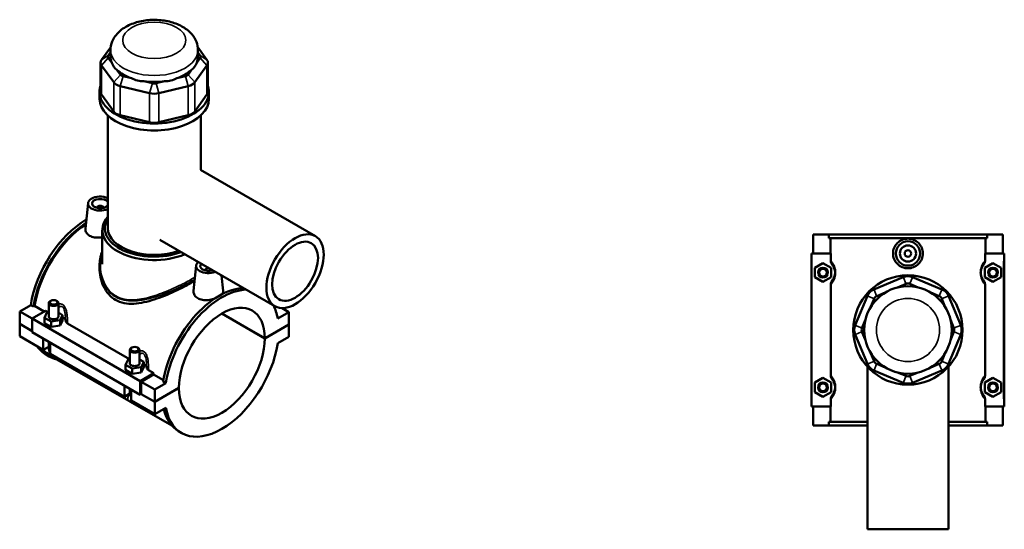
# Model space of a CAD drawing. Header units: millimetres. Extents: x -251 to 971, y -113 to 1138.
# Tile 6 of 6: x -86 to 522, y 823 to 1138. Entities that reach past the tile are written whole.
import ezdxf

# ---------------------------------------------------------------- set-up
doc = ezdxf.new("R2010")
doc.units = ezdxf.units.MM
doc.layers.add('Visible (ANSI)', color=7, linetype='Continuous', lineweight=50)
doc.layers.add('Visible Narrow (ANSI)', color=7, linetype='Continuous', lineweight=35)

msp = doc.modelspace()

# ---------------------------------------------------------------- linework, layer by layer
at = {"layer": 'Visible (ANSI)'}
for p, q in [((-29.98, 1120.76), (-35.67, 1112.83)), ((-30.11, 1114.84), (-30.11, 1118.83)), ((29.45, 1112.83), (23.76, 1120.76)), ((23.89, 1114.84), (23.89, 1118.83)), ((-31.51, 1115.51), (-30.11, 1117.46)), ((-29.34, 1111.15), (-31.51, 1114.18)), ((25.29, 1114.18), (23.12, 1111.15)), ((23.89, 1117.46), (25.29, 1115.51)), ((-36.24, 1111.17), (-36.24, 1093.16)), ((-35.67, 1109.51), (-28.16, 1099.05)), ((-24.01, 1103.72), (-26.18, 1106.74)), ((19.96, 1106.74), (17.79, 1103.72)), ((21.94, 1099.05), (29.45, 1109.51)), ((30.02, 1111.17), (30.02, 1093.16)), ((-17.14, 1101.53), (-22.38, 1102.78)), ((16.16, 1102.78), (10.92, 1101.53)), ((-24.1, 1096.7), (-5.98, 1092.37)), ((-4.26, 1098.44), (-9.5, 1099.7)), ((3.28, 1099.7), (-1.96, 1098.44)), ((-0.24, 1092.37), (17.88, 1096.7)), ((-36.86, 1088.83), (-36.86, 1093.16)), ((-28.16, 1081.04), (-35.67, 1091.51)), ((29.45, 1091.51), (21.94, 1081.04)), ((30.64, 1088.83), (30.64, 1093.16)), ((-31.8, 1009.1), (-31.8, 1078.56)), ((-5.98, 1074.37), (-24.1, 1078.7)), ((17.88, 1078.7), (-0.24, 1074.37)), ((25.58, 1045), (25.58, 1078.56)), ((25.37, 1045.12), (96.36, 1004.13)), ((-43.97, 1024.47), (-45.64, 1008.91)), ((-38.49, 1021.75), (-38.49, 1021.56)), ((-34.49, 1021.75), (-34.49, 1021.56)), ((-35.17, 986.85), (-35.17, 1007.87)), ((403.77, 1005.23), (403.77, 993.43)), ((403.77, 1005.23), (413.44, 1005.23)), ((413.44, 1005.23), (511.11, 1005.23)), ((413.44, 1002.87), (413.44, 1005.23)), ((511.11, 1005.23), (511.11, 1002.87)), ((511.11, 1005.23), (520.77, 1005.23)), ((520.77, 1005.23), (520.77, 993.43)), ((0.37, 1001.82), (71.36, 960.83)), ((511.11, 1002.87), (413.44, 1002.87)), ((414.43, 993.43), (414.43, 1002.87)), ((510.11, 993.43), (510.11, 1002.87)), ((414.64, 993.43), (402.77, 993.43)), ((402.77, 993.43), (402.77, 899.03)), ((414.64, 993.43), (414.64, 988.97)), ((509.91, 988.97), (509.91, 993.43)), ((509.91, 993.43), (521.27, 993.43)), ((521.27, 993.43), (521.77, 993.43)), ((521.77, 899.03), (521.77, 993.43)), ((-36.86, 985.88), (-36.86, 984.53)), ((22.78, 985.93), (21.11, 970.37)), ((404.77, 984.52), (409.77, 987.41)), ((409.77, 987.41), (414.77, 984.52)), ((514.77, 987.41), (509.77, 984.52)), ((519.77, 984.52), (514.77, 987.41)), ((28.27, 983.02), (28.27, 983.21)), ((32.27, 983.02), (32.27, 983.21)), ((38.4, 979.86), (39.43, 970.28)), ((404.77, 978.75), (404.77, 984.52)), ((414.77, 984.52), (414.77, 978.75)), ((509.77, 984.52), (509.77, 978.75)), ((519.77, 978.75), (519.77, 984.52)), ((409.77, 975.86), (404.77, 978.75)), ((414.77, 978.75), (409.77, 975.86)), ((414.64, 974.3), (414.64, 918.17)), ((459.4, 978.79), (441.28, 971.29)), ((455.89, 972.47), (461.13, 974.64)), ((463.42, 974.64), (468.66, 972.47)), ((483.27, 971.29), (465.14, 978.79)), ((509.77, 978.75), (514.77, 975.86)), ((509.91, 918.17), (509.91, 974.3)), ((514.77, 975.86), (519.77, 978.75)), ((437.22, 967.23), (429.71, 949.1)), ((443, 967.13), (448.24, 969.3)), ((476.31, 969.3), (481.55, 967.13)), ((494.83, 949.1), (487.33, 967.23)), ((-86.2, 957.68), (-79.36, 961.63)), ((-77.69, 960.66), (-79.36, 961.63)), ((-76.99, 961.07), (-77.69, 960.66)), ((-71.02, 957.62), (-76.99, 961.07)), ((-68.26, 962.8), (-68.26, 954.58)), ((-66.96, 964.27), (-67.39, 964.03)), ((-63.57, 964.27), (-63.14, 964.03)), ((-62.26, 962.8), (-62.26, 954.58)), ((439.21, 960.27), (441.38, 965.5)), ((483.17, 965.5), (485.34, 960.27)), ((-86.2, 957.68), (-78.56, 953.27)), ((-86.2, 950.07), (-86.2, 957.68)), ((-70.17, 958.11), (-78.56, 953.27)), ((-70.84, 953.71), (-69.35, 956.93)), ((-70.17, 958.11), (-68.38, 957.08)), ((-69.35, 956.93), (-68.26, 957.1)), ((-62.26, 956.93), (-59.69, 955.44)), ((-59.69, 955.44), (-61.18, 952.22)), ((-59.69, 952.17), (-59.69, 955.44)), ((65.13, 941), (38.57, 956.33)), ((38.64, 956.37), (65.13, 941.08)), ((79.97, 957.27), (73.14, 953.32)), ((75.84, 959.66), (79.97, 957.27)), ((79.97, 949.66), (79.97, 957.27)), ((-86.2, 950.07), (-78.56, 945.66)), ((-86.2, 949.98), (-86.12, 950.02)), ((-86.2, 942.37), (-86.2, 949.98)), ((-78.56, 945.57), (-86.2, 949.98)), ((-78.56, 953.27), (-78.56, 944.84)), ((-78.56, 953.27), (-11.81, 914.73)), ((-70.84, 950.45), (-70.84, 953.71)), ((-66.76, 951.36), (-70.84, 953.71)), ((-70.84, 950.45), (-66.76, 948.09)), ((-61.18, 952.22), (-66.76, 951.36)), ((-66.76, 948.09), (-66.76, 951.36)), ((-66.76, 948.09), (-61.18, 948.95)), ((-61.18, 948.95), (-61.18, 952.22)), ((-61.18, 948.95), (-59.69, 952.17)), ((-56.64, 950.3), (-18.32, 928.18)), ((65.13, 941.08), (79.97, 949.66)), ((79.97, 949.58), (65.13, 941)), ((79.9, 949.62), (79.97, 949.58)), ((79.97, 941.96), (79.97, 949.58)), ((433.87, 947.38), (436.04, 952.62)), ((488.51, 952.62), (490.68, 947.38)), ((-86.2, 942.37), (-71.63, 933.96)), ((-78.56, 944.84), (-11.81, 906.3)), ((429.71, 943.36), (437.22, 925.24)), ((436.04, 939.85), (433.87, 945.08)), ((487.33, 925.24), (494.83, 943.36)), ((490.68, 945.08), (488.51, 939.85)), ((-71.63, 933.96), (-71.63, 940.84)), ((-68.26, 938.9), (-68.26, 935.18)), ((-67.39, 938.39), (-67.39, 931.51)), ((73.14, 938.01), (79.97, 941.96)), ((-68.26, 935.9), (-71.63, 933.96)), ((-68.02, 929.88), (-69.69, 930.84)), ((-67.54, 930.72), (-65.65, 929.63)), ((-67.39, 931.51), (-21.57, 905.06)), ((-18.2, 925.67), (-18.2, 933.9)), ((-16.9, 935.37), (-17.32, 935.12)), ((-13.5, 935.37), (-13.08, 935.12)), ((-12.2, 925.67), (-12.2, 933.9)), ((441.38, 926.96), (439.21, 932.2)), ((485.34, 932.2), (483.17, 926.96)), ((-64.64, 928.91), (-18.82, 902.46)), ((-20.78, 924.81), (-19.28, 928.03)), ((-20.78, 921.54), (-20.78, 924.81)), ((-16.7, 922.45), (-20.78, 924.81)), ((-19.28, 928.03), (-18.2, 928.2)), ((-12.2, 928.02), (-9.62, 926.54)), ((-9.62, 926.54), (-11.12, 923.32)), ((-9.62, 923.27), (-9.62, 926.54)), ((448.24, 923.17), (443, 925.34)), ((481.55, 925.34), (476.31, 923.17)), ((-20.78, 921.54), (-16.7, 919.19)), ((-11.12, 923.32), (-16.7, 922.45)), ((-16.7, 919.19), (-16.7, 922.45)), ((-16.7, 919.19), (-11.12, 920.05)), ((-11.81, 914.73), (-3.42, 919.58)), ((-11.12, 920.05), (-11.12, 923.32)), ((-11.12, 920.05), (-9.62, 923.27)), ((-3.56, 918.67), (-11.1, 914.32)), ((-6.57, 921.4), (-3.42, 919.58)), ((2.53, 915.16), (-3.56, 918.67)), ((437.27, 923.56), (437.27, 823.23)), ((441.28, 921.18), (459.4, 913.67)), ((461.13, 917.83), (455.89, 920)), ((468.66, 920), (463.42, 917.83)), ((465.14, 913.67), (483.27, 921.18)), ((487.27, 923.56), (487.27, 823.23)), ((-11.81, 906.3), (-11.81, 914.73)), ((-11.1, 914.32), (-2.76, 909.51)), ((-11.1, 914.32), (-11.1, 906.71)), ((4.08, 913.45), (-2.76, 909.51)), ((4.08, 913.45), (2.41, 914.42)), ((404.77, 913.72), (409.77, 916.61)), ((404.77, 907.95), (404.77, 913.72)), ((409.77, 916.61), (414.77, 913.72)), ((414.77, 913.72), (414.77, 907.95)), ((514.77, 916.61), (509.77, 913.72)), ((509.77, 913.72), (509.77, 907.95)), ((519.77, 913.72), (514.77, 916.61)), ((519.77, 907.95), (519.77, 913.72)), ((-21.57, 905.06), (-21.57, 911.93)), ((-18.2, 907), (-21.57, 905.06)), ((-18.2, 906.28), (-18.2, 909.99)), ((-17.32, 909.49), (-17.32, 902.61)), ((-11.1, 906.71), (-11.81, 906.3)), ((-2.76, 901.81), (-11.17, 906.67)), ((-11.1, 906.71), (-2.76, 901.89)), ((-2.76, 901.89), (12.09, 910.47)), ((12.09, 910.38), (-2.76, 901.81)), ((-2.76, 909.51), (-2.76, 901.89)), ((12.02, 910.42), (12.09, 910.38)), ((409.77, 905.06), (404.77, 907.95)), ((414.77, 907.95), (409.77, 905.06)), ((509.77, 907.95), (514.77, 905.06)), ((514.77, 905.06), (519.77, 907.95)), ((-17.76, 901.98), (7.67, 887.31)), ((-17.32, 902.61), (-2.76, 894.2)), ((-2.76, 901.81), (-2.76, 894.2)), ((414.64, 903.5), (414.64, 899.03)), ((509.91, 899.03), (509.91, 903.5)), ((-2.76, 894.2), (4.08, 898.14)), ((402.77, 899.03), (414.64, 899.03)), ((403.77, 899.03), (403.77, 887.23)), ((414.43, 889.59), (414.43, 899.03)), ((521.27, 899.03), (509.91, 899.03)), ((510.11, 889.59), (510.11, 899.03)), ((520.77, 899.03), (520.77, 887.23)), ((521.77, 899.03), (521.27, 899.03)), ((437.27, 889.59), (413.44, 889.59)), ((413.44, 887.23), (413.44, 889.59)), ((511.11, 889.59), (487.27, 889.59)), ((511.11, 889.59), (511.11, 887.23)), ((13.75, 882.67), (12.08, 883.63)), ((413.44, 887.23), (403.77, 887.23)), ((413.44, 887.23), (437.27, 887.23)), ((487.27, 887.23), (511.11, 887.23)), ((520.77, 887.23), (511.11, 887.23)), ((437.27, 823.23), (487.27, 823.23))]:
    msp.add_line(p, q, dxfattribs=at)
for centre, radius in [((462.27, 993.43), 7.5), ((462.27, 993.43), 5), ((462.27, 993.43), 2), ((409.77, 981.63), 3), ((409.77, 981.63), 2.4), ((462.27, 946.23), 33.75), ((514.77, 981.63), 3), ((514.77, 981.63), 2.4), ((462.27, 946.23), 27), ((409.77, 910.83), 3), ((409.77, 910.83), 2.4), ((514.77, 910.83), 3), ((514.77, 910.83), 2.4)]:
    msp.add_circle(centre, radius, dxfattribs=at)
for centre, radius, start, end in [((462.27, 971.86), 7.5, 67.5, 112.5), ((462.27, 971.86), 3, 67.5, 112.5), ((444.15, 964.36), 7.5, 112.5, 157.5), ((444.15, 964.36), 3, 112.5, 157.5), ((480.4, 964.36), 3, 22.5, 67.5), ((480.4, 964.36), 7.5, 22.5, 67.5), ((436.64, 946.23), 7.5, 157.5, 202.5), ((487.91, 946.23), 7.5, 337.5, 22.5), ((436.64, 946.23), 3, 157.5, 202.5), ((487.91, 946.23), 3, 337.5, 22.5), ((444.15, 928.11), 7.5, 202.5, 247.5), ((444.15, 928.11), 3, 202.5, 247.5), ((480.4, 928.11), 3, 292.5, 337.5), ((480.4, 928.11), 7.5, 292.5, 337.5), ((462.27, 920.6), 7.5, 247.5, 292.5), ((462.27, 920.6), 3, 247.5, 292.5)]:
    msp.add_arc(centre, radius, start, end, dxfattribs=at)
for centre, major_axis, ratio, start_param, end_param in [((-28.74, 1111.17), (-7.5, 0), 0.57735, 5.890486, 6.675884), ((-28.74, 1114.84), (-3, 0), 0.57735, 5.890486, 6.675884), ((-3.11, 1114.84), (-27, 0), 0.57735, 0, 0.238812), ((-3.11, 1114.84), (27, 0), 0.57735, 6.044373, 6.283185), ((22.52, 1114.84), (3, 0), 0.57735, 5.890486, 6.675884), ((22.52, 1111.17), (7.5, 0), 0.57735, 5.890486, 6.675884), ((-3.11, 1136.63), (23.39, 29.64), 0.45491, 2.857423, 3.165197), ((-3.11, 1114.84), (27, 0), 0.57735, 3.688179, 4.165803), ((-3.11, 1114.84), (27, 0), 0.57735, 5.258975, 5.736599), ((-3.11, 1136.63), (23.39, -29.64), 0.45491, 6.259581, 6.567355), ((-21.23, 1104.38), (-3, 0), 0.57735, 0.392699, 1.178097), ((-3.11, 1136.63), (-11.61, -36.09), 0.675461, 6.180978, 6.488752), ((-3.11, 1136.63), (11.61, -36.09), 0.675461, 6.077618, 6.385392), ((15.01, 1104.38), (-3, 0), 0.57735, 1.963495, 2.748894), ((-3.11, 1093.16), (-33.75, 0), 0.57735, 6.091532, 9.616431), ((-21.23, 1100.7), (-7.5, 0), 0.57735, 0.392699, 1.178097), ((-3.11, 1114.84), (27, 0), 0.57735, 4.473577, 4.951201), ((-3.11, 1100.04), (-3, 0), 0.57735, 1.178097, 1.963495), ((15.01, 1100.7), (7.5, 0), 0.57735, 5.105088, 5.890486), ((-3.11, 1088.83), (-33.75, 0), 0.57735, 0, 3.141593), ((-28.74, 1093.16), (-7.5, 0), 0.57735, 0, 0.392699), ((-3.11, 1096.37), (7.5, 0), 0.57735, 4.31969, 5.105088), ((22.52, 1093.16), (7.5, 0), 0.57735, 5.890486, 6.283185), ((-21.23, 1082.7), (-7.5, 0), 0.57735, 0.392699, 1.178097), ((15.01, 1082.7), (-7.5, 0), 0.57735, 1.963495, 2.748894), ((-3.11, 1078.37), (-7.5, 0), 0.57735, 1.178097, 1.963495), ((-36.49, 1024.2), (-7.5, 0), 0.57735, 4.037182, 8.529188), ((-36.49, 1024.2), (5, 0), 0.57735, 0.355168, 5.928017), ((-36.49, 1021.75), (-2, 0), 0.57735, 2.963882, 6.460896), ((-3.11, 1007.87), (-32.06, 0), 0.57735, 5.820231, 8.484205), ((-44.83, 973.91), (-24.86, -43.06), 0.57735, 3.933405, 5.308115), ((-43.16, 972.94), (24.86, 43.06), 0.57735, 0.845821, 2.166522), ((-43.16, 972.94), (-24.38, -42.22), 0.57735, 3.991299, 5.304274), ((-3.11, 1009.1), (-30.56, 0), 0.57735, 5.931085, 8.426559), ((-3.11, 1009.1), (-28.69, 0), 0.57735, 0, 2.129228), ((30.27, 985.66), (-7.5, 0), 0.57735, 5.679497, 8.45767), ((30.27, 985.66), (-5, 0), 0.57735, 5.772289, 8.364878), ((30.27, 983.21), (-2, 0), 0.57735, 4.532293, 6.460896), ((30.27, 983.21), (2, 0), 0.57735, 6.105475, 6.463282), ((36.94, 926.7), (24.86, 43.06), 0.57735, 0.346403, 2.166522), ((38.61, 925.73), (24.86, 43.06), 0.57735, 0.346403, 2.166522), ((-65.26, 962.8), (3, 0), 0.57735, 2.356194, 7.068583), ((38.61, 925.73), (18.75, 32.48), 0.57735, 5.49912, 8.638046), ((38.61, 925.73), (24.86, 43.06), 0.57735, 5.687459, 5.936782), ((-65.26, 954.58), (-3, 0), 0.57735, 0, 3.141593), ((-65.26, 951.31), (7.5, 0), 0.57735, 0.100415, 0.732403), ((38.61, 925.73), (-24.86, -43.06), 0.57735, 5.687459, 8.449708), ((38.61, 925.73), (-18.75, -32.48), 0.57735, 5.49912, 8.638046), ((-44.83, 973.91), (-24.86, -43.06), 0.57735, 6.018619, 6.283185), ((-43.16, 972.94), (-24.86, -43.06), 0.57735, 6.018619, 6.468508), ((-43.16, 972.94), (-24.38, -42.22), 0.57735, 6.099993, 6.283185), ((-15.2, 933.9), (3, 0), 0.57735, 2.356194, 7.068583), ((-15.2, 925.67), (-3, 0), 0.57735, 0, 3.141593), ((-15.2, 922.41), (7.5, 0), 0.57735, 0.100415, 0.732403), ((30.27, 930.55), (-24.37, -42.22), 0.57735, 5.283326, 5.304274), ((36.94, 926.7), (-24.86, -43.06), 0.57735, 5.736033, 6.283185)]:
    msp.add_ellipse(centre, major_axis=major_axis, ratio=ratio, start_param=start_param, end_param=end_param, dxfattribs=at)
for centre, major_axis in [((83.86, 982.48), (12.5, 21.65)), ((83.86, 982.48), (10, 17.32)), ((-65.26, 963.29), (-2.4, 0)), ((-15.2, 934.39), (-2.4, 0))]:
    msp.add_ellipse(centre, major_axis=major_axis, ratio=0.57735, dxfattribs=at)
for points, knots in [([(23.89, 1118.83), (23.89, 1120.62), (23.54, 1122.4), (22.21, 1125.8), (21.2, 1127.39), (18.52, 1130.49), (16.75, 1131.9), (12.51, 1134.45), (9.97, 1135.49), (4.54, 1136.98), (1.66, 1137.42), (-4.13, 1137.68), (-7.03, 1137.51), (-12.66, 1136.56), (-15.39, 1135.78), (-20.47, 1133.55), (-22.82, 1132.1), (-26.6, 1128.56), (-28.11, 1126.55), (-29.73, 1122.51), (-30.11, 1120.68), (-30.11, 1118.83)], [5.497787, 5.497787, 5.497787, 5.497787, 5.718805, 5.718805, 5.961119, 5.961119, 6.26299, 6.26299, 6.623202, 6.623202, 6.990846, 6.990846, 7.353437, 7.353437, 7.718338, 7.718338, 8.086664, 8.086664, 8.411369, 8.411369, 8.63938, 8.63938, 8.63938, 8.63938]), ([(-35.17, 1003.4), (-35.62, 1003.33), (-36.07, 1003.27), (-37.65, 1003.14), (-38.88, 1003.18), (-41.15, 1003.57), (-42.19, 1003.94), (-43.82, 1004.89), (-44.53, 1005.52), (-45.45, 1006.97), (-45.67, 1007.77), (-45.66, 1008.66), (-45.66, 1008.78), (-45.64, 1008.91)], [1.948221, 1.948221, 1.948221, 1.948221, 2.079264, 2.079264, 2.426272, 2.426272, 2.773281, 2.773281, 3.120289, 3.120289, 3.467297, 3.467297, 3.525259, 3.525259, 3.525259, 3.525259]), ([(471.49, 993.43), (471.49, 992.28), (471.26, 991.05), (470.31, 988.79), (469.59, 987.76), (467.96, 986.15), (466.92, 985.45), (464.66, 984.52), (463.43, 984.29), (461.12, 984.29), (459.89, 984.52), (457.62, 985.45), (456.59, 986.15), (454.95, 987.76), (454.24, 988.79), (453.29, 991.05), (453.06, 992.28), (453.06, 994.59), (453.29, 995.82), (454.24, 998.08), (454.95, 999.1), (456.59, 1000.72), (457.62, 1001.42), (459.89, 1002.34), (461.12, 1002.57), (463.43, 1002.57), (464.66, 1002.34), (466.92, 1001.42), (467.96, 1000.72), (469.59, 999.1), (470.31, 998.08), (471.26, 995.82), (471.49, 994.59), (471.49, 993.43)], [0, 0, 0, 0, 0.347008, 0.347008, 0.694017, 0.694017, 1.040329, 1.040329, 1.38664, 1.38664, 1.732952, 1.732952, 2.079264, 2.079264, 2.426272, 2.426272, 2.773281, 2.773281, 3.120289, 3.120289, 3.467297, 3.467297, 3.813609, 3.813609, 4.159921, 4.159921, 4.506233, 4.506233, 4.852545, 4.852545, 5.199553, 5.199553, 5.546561, 5.546561, 5.546561, 5.546561]), ([(-36.86, 985.88), (-36.86, 986.72), (-36.82, 987.56), (-36.66, 989.21), (-36.54, 990.02), (-36.23, 991.58), (-36.05, 992.34), (-35.63, 993.72), (-35.41, 994.33), (-35.17, 994.94)], [23.843065, 23.843065, 23.843065, 23.843065, 24.136278, 24.136278, 24.422354, 24.422354, 24.698087, 24.698087, 24.929569, 24.929569, 24.929569, 24.929569]), ([(414.64, 988.97), (414.64, 988.49), (414.73, 988.02), (415.05, 987.14), (415.29, 986.74), (415.58, 986.38)], [-0.2816649, -0.2816649, -0.2816649, -0.2816649, -0.139591, -0.139591, 0, 0, 0, 0]), ([(415.58, 986.38), (415.68, 986.26), (415.78, 986.12), (416.05, 985.74), (416.23, 985.47), (416.55, 984.87), (416.68, 984.57), (416.92, 983.92), (417.03, 983.57), (417.17, 982.9), (417.22, 982.58), (417.26, 982.05), (417.27, 981.84), (417.27, 981.63), (417.27, 981.42), (417.26, 981.21), (417.22, 980.68), (417.17, 980.37), (417.03, 979.69), (416.92, 979.35), (416.68, 978.69), (416.55, 978.4), (416.23, 977.8), (416.05, 977.52), (415.78, 977.14), (415.68, 977.01), (415.58, 976.89)], [0.493217, 0.493217, 0.493217, 0.493217, 0.689143, 0.689143, 0.977893, 0.977893, 1.20067, 1.20067, 1.396602, 1.396602, 1.547319, 1.547319, 1.641517, 1.641517, 1.641517, 1.735716, 1.735716, 1.886433, 1.886433, 2.082365, 2.082365, 2.305142, 2.305142, 2.593892, 2.593892, 2.789818, 2.789818, 2.789818, 2.789818]), ([(508.97, 976.89), (508.87, 977.01), (508.76, 977.14), (508.49, 977.52), (508.32, 977.8), (508, 978.4), (507.86, 978.69), (507.62, 979.35), (507.52, 979.69), (507.37, 980.37), (507.33, 980.68), (507.28, 981.21), (507.27, 981.42), (507.27, 981.63), (507.27, 981.84), (507.28, 982.05), (507.33, 982.58), (507.37, 982.9), (507.52, 983.57), (507.62, 983.92), (507.86, 984.57), (508, 984.87), (508.32, 985.47), (508.49, 985.74), (508.76, 986.12), (508.87, 986.26), (508.97, 986.38)], [0.493216, 0.493216, 0.493216, 0.493216, 0.689142, 0.689142, 0.977892, 0.977892, 1.200669, 1.200669, 1.396601, 1.396601, 1.547318, 1.547318, 1.641516, 1.641516, 1.641516, 1.735715, 1.735715, 1.886432, 1.886432, 2.082364, 2.082364, 2.305141, 2.305141, 2.59389, 2.59389, 2.789817, 2.789817, 2.789817, 2.789817]), ([(508.97, 986.38), (509.26, 986.74), (509.49, 987.15), (509.82, 988.03), (509.91, 988.49), (509.91, 988.97)], [-0.2813417, -0.2813417, -0.2813417, -0.2813417, -0.1416234, -0.1416234, 0, 0, 0, 0]), ([(21.76, 976.43), (21.43, 976.24), (21.1, 976.04), (19.2, 974.95), (17.45, 973.99), (13.68, 972.05), (11.66, 971.06), (7.5, 969.14), (5.35, 968.2), (1.07, 966.49), (-1.06, 965.71), (-5.18, 964.37), (-7.33, 963.77), (-11.6, 962.85), (-13.74, 962.53), (-17.87, 962.32), (-19.88, 962.44), (-23.64, 963.2), (-25.4, 963.85), (-28.55, 965.68), (-29.99, 966.87), (-32.49, 969.72), (-33.54, 971.37), (-35.22, 974.93), (-35.85, 976.84), (-36.67, 980.71), (-36.86, 982.66), (-36.86, 984.53)], [5.175278, 5.175278, 5.175278, 5.175278, 5.31993, 5.31993, 5.980421, 5.980421, 6.640912, 6.640912, 7.301403, 7.301403, 7.961894, 7.961894, 8.631385, 8.631385, 9.300877, 9.300877, 9.970368, 9.970368, 10.639859, 10.639859, 11.309351, 11.309351, 11.978842, 11.978842, 12.648333, 12.648333, 13.317825, 13.317825, 13.317825, 13.317825]), ([(415.58, 976.89), (415.29, 976.53), (415.05, 976.12), (414.73, 975.24), (414.64, 974.77), (414.64, 974.3)], [-0.2813417, -0.2813417, -0.2813417, -0.2813417, -0.1416234, -0.1416234, 0, 0, 0, 0]), ([(509.91, 974.3), (509.91, 974.77), (509.82, 975.24), (509.49, 976.12), (509.26, 976.53), (508.97, 976.89)], [-0.2816649, -0.2816649, -0.2816649, -0.2816649, -0.139591, -0.139591, 0, 0, 0, 0]), ([(33.96, 965.43), (33.89, 965.41), (33.82, 965.39), (32.62, 965.03), (31.4, 964.79), (29.1, 964.61), (27.87, 964.64), (25.6, 965.03), (24.57, 965.4), (23.75, 965.87), (22.93, 966.35), (22.23, 966.98), (21.3, 968.43), (21.08, 969.24), (21.09, 970.12), (21.1, 970.24), (21.11, 970.37)], [4.484937, 4.484937, 4.484937, 4.484937, 4.506233, 4.506233, 4.852545, 4.852545, 5.199553, 5.199553, 5.546561, 5.546561, 5.546561, 5.89357, 5.89357, 6.240578, 6.240578, 6.29854, 6.29854, 6.29854, 6.29854]), ([(39.43, 970.28), (39.44, 970.19), (39.44, 970.1), (39.44, 969.46), (39.22, 968.87), (38.78, 968.3)], [3.4122711, 3.4122711, 3.4122711, 3.4122711, 3.4672974, 3.4672974, 3.8008812, 3.8008812, 3.8008812, 3.8008812]), ([(-57.8, 951.74), (-57.76, 951.48), (-57.63, 951.21), (-57.24, 950.72), (-56.97, 950.5), (-56.64, 950.3)], [-0.2813417, -0.2813417, -0.2813417, -0.2813417, -0.1416234, -0.1416234, 0, 0, 0, 0]), ([(-68.26, 935.18), (-68.26, 934.66), (-68.19, 934.15), (-67.96, 933.17), (-67.79, 932.7), (-67.52, 932.12), (-67.46, 931.99), (-67.39, 931.86)], [1.5707963, 1.5707963, 1.5707963, 1.5707963, 1.8849556, 1.8849556, 2.1991149, 2.1991149, 2.2930913, 2.2930913, 2.2930913, 2.2930913]), ([(-67.09, 931.34), (-67.01, 931.21), (-66.93, 931.09), (-66.56, 930.56), (-66.23, 930.18), (-65.5, 929.49), (-65.1, 929.18), (-64.64, 928.91)], [2.4192976, 2.4192976, 2.4192976, 2.4192976, 2.5132741, 2.5132741, 2.8274334, 2.8274334, 3.1415927, 3.1415927, 3.1415927, 3.1415927]), ([(-7.74, 922.84), (-7.69, 922.57), (-7.57, 922.31), (-7.18, 921.82), (-6.91, 921.59), (-6.57, 921.4)], [-0.2813417, -0.2813417, -0.2813417, -0.2813417, -0.1416234, -0.1416234, 0, 0, 0, 0]), ([(414.64, 918.17), (414.64, 917.69), (414.73, 917.22), (415.05, 916.34), (415.29, 915.94), (415.58, 915.58)], [-0.2816649, -0.2816649, -0.2816649, -0.2816649, -0.139591, -0.139591, 0, 0, 0, 0]), ([(508.97, 915.58), (509.26, 915.94), (509.49, 916.35), (509.82, 917.23), (509.91, 917.69), (509.91, 918.17)], [-0.2813417, -0.2813417, -0.2813417, -0.2813417, -0.1416234, -0.1416234, 0, 0, 0, 0]), ([(415.58, 915.58), (415.68, 915.46), (415.78, 915.32), (416.05, 914.94), (416.23, 914.67), (416.55, 914.07), (416.68, 913.77), (416.92, 913.12), (417.03, 912.77), (417.17, 912.1), (417.22, 911.78), (417.26, 911.25), (417.27, 911.04), (417.27, 910.83), (417.27, 910.62), (417.26, 910.41), (417.22, 909.88), (417.17, 909.57), (417.03, 908.89), (416.92, 908.55), (416.68, 907.89), (416.55, 907.6), (416.23, 907), (416.05, 906.72), (415.78, 906.34), (415.68, 906.21), (415.58, 906.09)], [0.493217, 0.493217, 0.493217, 0.493217, 0.689143, 0.689143, 0.977893, 0.977893, 1.20067, 1.20067, 1.396602, 1.396602, 1.547319, 1.547319, 1.641517, 1.641517, 1.641517, 1.735716, 1.735716, 1.886433, 1.886433, 2.082365, 2.082365, 2.305142, 2.305142, 2.593892, 2.593892, 2.789818, 2.789818, 2.789818, 2.789818]), ([(508.97, 906.09), (508.87, 906.21), (508.76, 906.34), (508.49, 906.72), (508.32, 907), (508, 907.6), (507.86, 907.89), (507.62, 908.55), (507.52, 908.89), (507.37, 909.57), (507.33, 909.88), (507.28, 910.41), (507.27, 910.62), (507.27, 910.83), (507.27, 911.04), (507.28, 911.25), (507.33, 911.78), (507.37, 912.1), (507.52, 912.77), (507.62, 913.12), (507.86, 913.77), (508, 914.07), (508.32, 914.67), (508.49, 914.94), (508.76, 915.32), (508.87, 915.46), (508.97, 915.58)], [0.492949, 0.492949, 0.492949, 0.492949, 0.688878, 0.688878, 0.977628, 0.977628, 1.200401, 1.200401, 1.396334, 1.396334, 1.547051, 1.547051, 1.641249, 1.641249, 1.641249, 1.735447, 1.735447, 1.886165, 1.886165, 2.082097, 2.082097, 2.30487, 2.30487, 2.59362, 2.59362, 2.789549, 2.789549, 2.789549, 2.789549]), ([(415.58, 906.09), (415.29, 905.73), (415.05, 905.32), (414.73, 904.44), (414.64, 903.97), (414.64, 903.5)], [-0.2813417, -0.2813417, -0.2813417, -0.2813417, -0.1416234, -0.1416234, 0, 0, 0, 0]), ([(509.91, 903.5), (509.91, 903.97), (509.82, 904.44), (509.49, 905.32), (509.26, 905.73), (508.97, 906.09)], [-0.2816649, -0.2816649, -0.2816649, -0.2816649, -0.139591, -0.139591, 0, 0, 0, 0]), ([(-18.82, 902.46), (-18.37, 902.19), (-17.85, 901.98), (-16.85, 901.77), (-16.39, 901.74), (-15.91, 901.79)], [3.1415927, 3.1415927, 3.1415927, 3.1415927, 3.4557519, 3.4557519, 3.6781723, 3.6781723, 3.6781723, 3.6781723])]:
    msp.add_open_spline(points, degree=3, knots=knots, dxfattribs=at)
at = {"layer": 'Visible Narrow (ANSI)'}
for p, q in [((-35.67, 1112.83), (-31.51, 1115.51)), ((-31.51, 1114.18), (-35.67, 1109.51)), ((25.29, 1115.51), (29.45, 1112.83)), ((25.29, 1114.18), (29.45, 1109.51)), ((-35.67, 1091.51), (-35.67, 1109.51)), ((29.45, 1109.51), (29.45, 1091.51)), ((-24.01, 1103.72), (-28.16, 1099.05)), ((-22.38, 1102.78), (-24.1, 1096.7)), ((16.16, 1102.78), (17.88, 1096.7)), ((17.79, 1103.72), (21.94, 1099.05)), ((-28.16, 1099.05), (-28.16, 1081.04)), ((-24.1, 1078.7), (-24.1, 1096.7)), ((-4.26, 1098.44), (-5.98, 1092.37)), ((-1.96, 1098.44), (-0.24, 1092.37)), ((17.88, 1096.7), (17.88, 1078.7)), ((21.94, 1081.04), (21.94, 1099.05)), ((-5.98, 1092.37), (-5.98, 1074.37)), ((-0.24, 1074.37), (-0.24, 1092.37)), ((521.27, 988.71), (521.27, 903.75)), ((461.04, 974.84), (459.49, 978.59)), ((463.51, 974.84), (465.06, 978.59)), ((441.17, 965.59), (437.43, 967.14)), ((441.36, 971.08), (442.91, 967.34)), ((481.63, 967.34), (483.18, 971.08)), ((483.38, 965.59), (487.12, 967.14)), ((433.66, 947.47), (429.92, 949.02)), ((490.88, 947.47), (494.63, 949.02)), ((433.66, 945), (429.92, 943.45)), ((490.88, 945), (494.63, 943.45)), ((441.17, 926.87), (437.43, 925.32)), ((442.91, 925.13), (441.36, 921.39)), ((481.63, 925.13), (483.18, 921.39)), ((483.38, 926.87), (487.12, 925.32)), ((461.04, 917.62), (459.49, 913.88)), ((463.51, 917.62), (465.06, 913.88))]:
    msp.add_line(p, q, dxfattribs=at)
msp.add_circle((462.27, 946.23), 19.5, dxfattribs=at)
msp.add_ellipse((-3.11, 1124.96), major_axis=(19.5, 0), ratio=0.57735, dxfattribs=at)
for centre, major_axis, start_param, end_param in [((-3.11, 1118.83), (-27, 0), 0, 3.141593), ((-65.26, 935.18), (-3, 0), 0, 0.785398), ((-63.14, 931.51), (-1.5, -2.6), 5.497787, 6.283185), ((-17.32, 905.06), (-1.5, -2.6), 4.354069, 6.283185), ((-15.2, 906.28), (-3, 0), 0, 0.785398)]:
    msp.add_ellipse(centre, major_axis=major_axis, ratio=0.57735, start_param=start_param, end_param=end_param, dxfattribs=at)
for points, knots in [([(22.01, 978.8), (21.53, 978.51), (21.02, 978.21), (18.09, 976.5), (15.3, 975.02), (8.92, 971.92), (5.27, 970.32), (-2.11, 967.54), (-5.85, 966.37), (-13.21, 964.87), (-16.84, 964.57), (-22.2, 965.31), (-24.1, 965.86), (-27.08, 967.32), (-28.24, 968.09), (-31.6, 970.98), (-33.36, 973.62), (-35.45, 978.78), (-36.02, 981.21), (-36.56, 987.03), (-36.22, 990.45), (-35.19, 993.64), (-35.18, 993.66), (-35.17, 993.69)], [15.631982, 15.631982, 15.631982, 15.631982, 15.851161, 15.851161, 16.855746, 16.855746, 18.007389, 18.007389, 19.173625, 19.173625, 20.355076, 20.355076, 21.053197, 21.053197, 21.554705, 21.554705, 22.664761, 22.664761, 23.532118, 23.532118, 24.731535, 24.731535, 24.741117, 24.741117, 24.741117, 24.741117]), ([(-36.86, 985.88), (-36.86, 985), (-36.82, 984.12), (-36.48, 980.78), (-35.88, 978.35), (-33.71, 973.15), (-31.9, 970.48), (-28.45, 967.54), (-27.27, 966.76), (-24.22, 965.26), (-22.28, 964.68), (-16.81, 963.88), (-13.12, 964.14), (-5.64, 965.56), (-1.84, 966.7), (5.64, 969.42), (9.34, 971.01), (15.79, 974.09), (18.6, 975.57), (21.31, 977.15), (21.6, 977.32), (21.87, 977.48)], [-23.843065, -23.843065, -23.843065, -23.843065, -23.532118, -23.532118, -22.664761, -22.664761, -21.554705, -21.554705, -21.053197, -21.053197, -20.355076, -20.355076, -19.173625, -19.173625, -18.007389, -18.007389, -16.855746, -16.855746, -15.851161, -15.851161, -15.732121, -15.732121, -15.732121, -15.732121]), ([(414.64, 974.3), (414.68, 974.34), (414.71, 974.38), (414.93, 974.62), (415.13, 974.85), (415.61, 975.47), (415.89, 975.88), (416.4, 976.78), (416.63, 977.22), (417.02, 978.2), (417.19, 978.72), (417.42, 979.73), (417.5, 980.21), (417.57, 981), (417.59, 981.32), (417.59, 981.63), (417.59, 981.95), (417.57, 982.26), (417.5, 983.06), (417.42, 983.53), (417.19, 984.55), (417.02, 985.06), (416.63, 986.04), (416.4, 986.49), (415.89, 987.38), (415.61, 987.79), (415.13, 988.41), (414.93, 988.65), (414.71, 988.89), (414.68, 988.93), (414.64, 988.97)], [-2.874591, -2.874591, -2.874591, -2.874591, -2.825799, -2.825799, -2.593892, -2.593892, -2.305142, -2.305142, -2.082365, -2.082365, -1.886433, -1.886433, -1.735716, -1.735716, -1.641517, -1.641517, -1.641517, -1.547319, -1.547319, -1.396602, -1.396602, -1.20067, -1.20067, -0.977893, -0.977893, -0.689143, -0.689143, -0.457236, -0.457236, -0.408444, -0.408444, -0.408444, -0.408444]), ([(509.91, 988.97), (509.87, 988.93), (509.83, 988.89), (509.61, 988.65), (509.42, 988.41), (508.94, 987.79), (508.66, 987.38), (508.14, 986.49), (507.92, 986.04), (507.53, 985.06), (507.36, 984.55), (507.13, 983.53), (507.05, 983.06), (506.98, 982.26), (506.96, 981.95), (506.96, 981.63), (506.96, 981.32), (506.98, 981), (507.05, 980.21), (507.13, 979.73), (507.36, 978.72), (507.53, 978.2), (507.92, 977.22), (508.14, 976.78), (508.66, 975.88), (508.94, 975.47), (509.42, 974.85), (509.61, 974.62), (509.83, 974.38), (509.87, 974.34), (509.91, 974.3)], [-2.87459, -2.87459, -2.87459, -2.87459, -2.825798, -2.825798, -2.59389, -2.59389, -2.305141, -2.305141, -2.082364, -2.082364, -1.886432, -1.886432, -1.735715, -1.735715, -1.641516, -1.641516, -1.641516, -1.547318, -1.547318, -1.396601, -1.396601, -1.200669, -1.200669, -0.977892, -0.977892, -0.689142, -0.689142, -0.457235, -0.457235, -0.408443, -0.408443, -0.408443, -0.408443]), ([(-56.64, 950.3), (-56.64, 950.47), (-56.64, 950.64), (-56.66, 951.6), (-56.68, 952.41), (-56.78, 954.24), (-56.87, 955.26), (-57.14, 957.05), (-57.3, 957.82), (-57.72, 959.2), (-57.96, 959.82), (-58.51, 960.78), (-58.79, 961.16), (-59.31, 961.65), (-59.52, 961.81), (-59.74, 961.94), (-59.96, 962.06), (-60.19, 962.16), (-60.81, 962.32), (-61.2, 962.33), (-61.81, 962.24), (-62.04, 962.18), (-62.26, 962.1)], [-2.874591, -2.874591, -2.874591, -2.874591, -2.825799, -2.825799, -2.593892, -2.593892, -2.305142, -2.305142, -2.082365, -2.082365, -1.886433, -1.886433, -1.735716, -1.735716, -1.641517, -1.641517, -1.641517, -1.547319, -1.547319, -1.396602, -1.396602, -1.306046, -1.306046, -1.306046, -1.306046]), ([(-62.26, 959.94), (-62.22, 959.99), (-62.17, 960.04), (-61.83, 960.36), (-61.51, 960.57), (-60.93, 960.77), (-60.67, 960.8), (-60.26, 960.73), (-60.11, 960.67), (-59.96, 960.59), (-59.81, 960.5), (-59.67, 960.39), (-59.33, 960.02), (-59.14, 959.74), (-58.76, 958.99), (-58.59, 958.49), (-58.3, 957.37), (-58.19, 956.73), (-57.99, 955.24), (-57.92, 954.37), (-57.84, 952.92), (-57.82, 952.33), (-57.8, 951.74)], [1.168407, 1.168407, 1.168407, 1.168407, 1.20067, 1.20067, 1.396602, 1.396602, 1.547319, 1.547319, 1.641517, 1.641517, 1.641517, 1.735716, 1.735716, 1.886433, 1.886433, 2.082365, 2.082365, 2.305142, 2.305142, 2.593892, 2.593892, 2.789818, 2.789818, 2.789818, 2.789818]), ([(-6.57, 921.4), (-6.58, 921.57), (-6.58, 921.73), (-6.59, 922.7), (-6.62, 923.51), (-6.72, 925.34), (-6.81, 926.36), (-7.08, 928.15), (-7.24, 928.92), (-7.65, 930.3), (-7.9, 930.91), (-8.45, 931.88), (-8.73, 932.25), (-9.24, 932.74), (-9.46, 932.9), (-9.68, 933.03), (-9.9, 933.16), (-10.13, 933.26), (-10.75, 933.42), (-11.14, 933.43), (-11.75, 933.33), (-11.98, 933.27), (-12.2, 933.19)], [-2.874591, -2.874591, -2.874591, -2.874591, -2.825799, -2.825799, -2.593892, -2.593892, -2.305142, -2.305142, -2.082365, -2.082365, -1.886433, -1.886433, -1.735716, -1.735716, -1.641517, -1.641517, -1.641517, -1.547319, -1.547319, -1.396602, -1.396602, -1.306046, -1.306046, -1.306046, -1.306046]), ([(-12.2, 931.04), (-12.15, 931.09), (-12.11, 931.13), (-11.76, 931.45), (-11.45, 931.67), (-10.87, 931.87), (-10.61, 931.9), (-10.2, 931.82), (-10.05, 931.77), (-9.9, 931.68), (-9.75, 931.6), (-9.61, 931.48), (-9.26, 931.12), (-9.07, 930.83), (-8.7, 930.08), (-8.53, 929.59), (-8.24, 928.47), (-8.12, 927.83), (-7.92, 926.34), (-7.86, 925.47), (-7.78, 924.02), (-7.75, 923.43), (-7.74, 922.84)], [1.168407, 1.168407, 1.168407, 1.168407, 1.20067, 1.20067, 1.396602, 1.396602, 1.547319, 1.547319, 1.641517, 1.641517, 1.641517, 1.735716, 1.735716, 1.886433, 1.886433, 2.082365, 2.082365, 2.305142, 2.305142, 2.593892, 2.593892, 2.789818, 2.789818, 2.789818, 2.789818]), ([(414.64, 903.5), (414.68, 903.54), (414.71, 903.58), (414.93, 903.82), (415.13, 904.05), (415.61, 904.67), (415.89, 905.08), (416.4, 905.98), (416.63, 906.42), (417.02, 907.4), (417.19, 907.92), (417.42, 908.93), (417.5, 909.41), (417.57, 910.2), (417.59, 910.52), (417.59, 910.83), (417.59, 911.15), (417.57, 911.46), (417.5, 912.26), (417.42, 912.73), (417.19, 913.75), (417.02, 914.26), (416.63, 915.24), (416.4, 915.69), (415.89, 916.58), (415.61, 916.99), (415.13, 917.61), (414.93, 917.85), (414.71, 918.09), (414.68, 918.13), (414.64, 918.17)], [-2.874591, -2.874591, -2.874591, -2.874591, -2.825799, -2.825799, -2.593892, -2.593892, -2.305142, -2.305142, -2.082365, -2.082365, -1.886433, -1.886433, -1.735716, -1.735716, -1.641517, -1.641517, -1.641517, -1.547319, -1.547319, -1.396602, -1.396602, -1.20067, -1.20067, -0.977893, -0.977893, -0.689143, -0.689143, -0.457236, -0.457236, -0.408444, -0.408444, -0.408444, -0.408444]), ([(509.91, 918.17), (509.87, 918.13), (509.83, 918.09), (509.61, 917.85), (509.42, 917.61), (508.94, 916.99), (508.66, 916.58), (508.14, 915.69), (507.92, 915.24), (507.53, 914.26), (507.36, 913.75), (507.13, 912.73), (507.05, 912.26), (506.98, 911.46), (506.96, 911.15), (506.96, 910.83), (506.96, 910.52), (506.98, 910.2), (507.05, 909.41), (507.13, 908.93), (507.36, 907.92), (507.53, 907.4), (507.92, 906.42), (508.14, 905.98), (508.66, 905.08), (508.94, 904.67), (509.42, 904.05), (509.61, 903.82), (509.83, 903.58), (509.87, 903.54), (509.91, 903.5)], [-2.874322, -2.874322, -2.874322, -2.874322, -2.825527, -2.825527, -2.59362, -2.59362, -2.30487, -2.30487, -2.082097, -2.082097, -1.886165, -1.886165, -1.735447, -1.735447, -1.641249, -1.641249, -1.641249, -1.547051, -1.547051, -1.396334, -1.396334, -1.200401, -1.200401, -0.977628, -0.977628, -0.688878, -0.688878, -0.456971, -0.456971, -0.408176, -0.408176, -0.408176, -0.408176])]:
    msp.add_open_spline(points, degree=3, knots=knots, dxfattribs=at)

doc.saveas('drawing.dxf')
